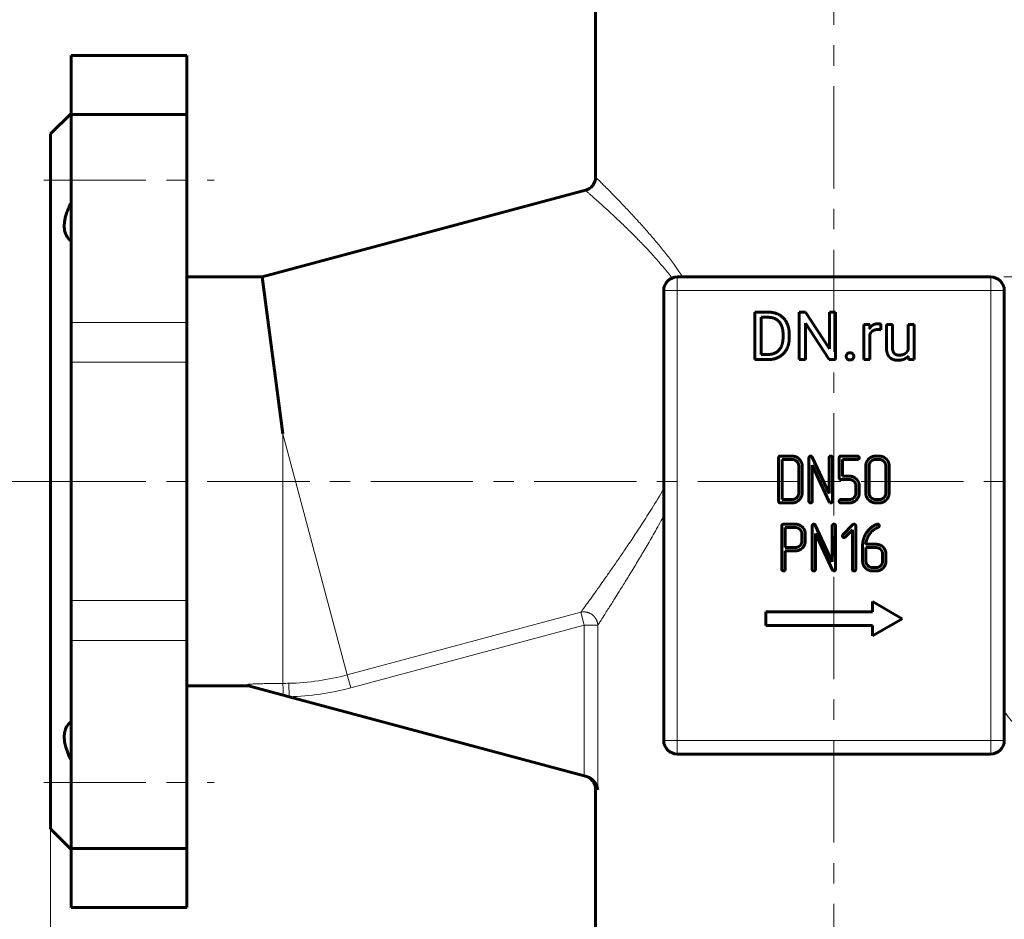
# Model space of a CAD drawing. Header units: millimetres. Extents: x 0 to 594, y 0 to 420.
# Tile 3 of 21: x 90 to 163, y 161 to 227. Entities that reach past the tile are written whole.
import ezdxf

# ---------------------------------------------------------------- set-up
doc = ezdxf.new("R2010")
doc.units = ezdxf.units.MM
for name, pattern in [('K5LT_AXLED', [12, 7.5, -1.5, 1.5, -1.5]), ('K5LT_BASIC', [0]), ('K5LT_THIN', [0])]:
    doc.linetypes.add(name, pattern=pattern)
doc.layers.add('Системный слой', color=7, linetype='Continuous')
doc.layers.add('Системный слой (1)', color=7, linetype='Continuous', true_color=0x6c6c6c)
doc.styles.add('KDIMTEXTSTYLE', font='txt', dxfattribs={"width": 0.96, "oblique": 15, "height": 5})
doc.styles.add('KTEXTSTYLE', font='txt', dxfattribs={"width": 0.96, "height": 5})
doc.dimstyles.new('KDIMSTYLE (0.50)', dxfattribs={"dimtxt": 5, "dimasz": 1, "dimexe": 2, "dimexo": 0, "dimgap": 1, "dimtad": 1, "dimlfac": 2, "dimtxsty": 'KDIMTEXTSTYLE', "dimsah": 1, "dimcen": 0, "dimdle": 1, "dimadec": 0, "dimazin": 0, "dimtfac": 0.667, "dimtmove": 0, "dimatfit": 3, "dimfxl": 1, "dimtvp": 1, "dimtolj": 1, "dimtzin": 0, "dimarcsym": 0})

# ---------------------------------------------------------------- blocks, each defined once
blk = doc.blocks.new('U3')
at = {"layer": 'Системный слой (1)', "color": 143, "linetype": 'K5LT_BASIC', "lineweight": 60, "true_color": 0x33acca}
for p, q in [((132.532, 215.469), (132.532, 229.644)), ((132.532, 152.044), (132.532, 170.554))]:
    blk.add_line(p, q, dxfattribs=at)
blk = doc.blocks.new('D2')
at = {"layer": 'Системный слой (1)'}
for points in [[(212.592, 360.144), (211.934, 365.144), (211.276, 360.144), (211.934, 360.644)], [(211.934, 208.144), (212.592, 213.144), (211.934, 212.644), (211.276, 213.144)]]:
    blk.add_hatch(color=7, dxfattribs=at).paths.add_polyline_path(points)
at = {"layer": 'Системный слой (1)', "color": 7, "linetype": 'K5LT_THIN', "lineweight": 18, "true_color": 0xffffff}
for p, q in [((169.342, 365.144), (213.934, 365.144)), ((211.276, 360.144), (211.934, 365.144)), ((211.934, 365.144), (212.592, 360.144)), ((211.934, 208.144), (211.934, 365.144)), ((211.934, 360.644), (211.276, 360.144)), ((212.592, 360.144), (211.934, 360.644)), ((211.934, 208.144), (211.276, 213.144)), ((211.276, 213.144), (211.934, 212.644)), ((211.934, 212.644), (212.592, 213.144)), ((212.592, 213.144), (211.934, 208.144)), ((162.492, 208.144), (213.934, 208.144))]:
    blk.add_line(p, q, dxfattribs=at)
blk.add_wipeout([(210.934, 281.699), (203.552, 281.699), (203.552, 291.193), (210.934, 291.193)]).dxf.layer = 'Системный слой (1)'
at = {"layer": 'Системный слой (1)', "color": 7, "insert": (204.347, 281.699), "char_height": 5, "attachment_point": 1, "rotation": 90, "style": 'KTEXTSTYLE'}
blk.add_mtext('\\fArial|b0|c204|p34;\\H5.0;\\W1.000;\\Q15;\\fGOST Type AU|b0|i0|c204|p34;\\Q15;\\W0.960;314', dxfattribs=at)
blk = doc.blocks.new('KDIMARROW_01')
at = {"layer": 'Системный слой'}
blk.add_hatch(color=0, dxfattribs=at).paths.add_polyline_path([(-5, -0.658), (0, 0), (-5, 0.658), (-4.5, 0)])
at = {"layer": 'Системный слой', "color": 0, "linetype": 'K5LT_THIN', "lineweight": 18}
for p, q in [((-4.5, 0), (-5, 0.658)), ((-5, 0.658), (0, 0)), ((0, 0), (-5, -0.658)), ((-5, -0.658), (-4.5, 0))]:
    blk.add_line(p, q, dxfattribs=at)
at = {"layer": 'Системный слой (1)', "color": 0, "linetype": 'K5LT_THIN', "lineweight": 18}
blk.add_line((150.032, 193.144), (149.532, 193.144), dxfattribs=at)
blk = doc.blocks.new('D3')
at = {"layer": 'Системный слой (1)'}
for points in [[(97.532, 102.386), (97.032, 103.044), (97.532, 103.703), (92.532, 103.044)], [(202.532, 102.386), (207.532, 103.044), (202.532, 103.703), (203.032, 103.044)]]:
    blk.add_hatch(color=7, dxfattribs=at).paths.add_polyline_path(points)
at = {"layer": 'Системный слой (1)', "color": 7, "linetype": 'K5LT_THIN', "lineweight": 18, "true_color": 0xffffff}
for p, q in [((92.532, 167.644), (92.532, 101.044)), ((207.532, 167.644), (207.532, 101.044)), ((92.532, 103.044), (97.532, 103.703)), ((97.532, 103.703), (97.032, 103.044)), ((203.032, 103.044), (202.532, 103.703)), ((202.532, 103.703), (207.532, 103.044)), ((97.532, 102.386), (92.532, 103.044)), ((207.532, 103.044), (92.532, 103.044)), ((97.032, 103.044), (97.532, 102.386)), ((207.532, 103.044), (202.532, 102.386)), ((202.532, 102.386), (203.032, 103.044))]:
    blk.add_line(p, q, dxfattribs=at)
blk.add_wipeout([(144.492, 104.044), (144.492, 111.426), (155.129, 111.426), (155.129, 104.044)]).dxf.layer = 'Системный слой (1)'
at = {"layer": 'Системный слой (1)', "color": 7, "insert": (144.492, 110.632), "char_height": 5, "attachment_point": 1, "style": 'KTEXTSTYLE'}
blk.add_mtext('\\fArial|b0|c204|p34;\\H5.0;\\W1.000;\\Q15;\\fGOST Type AU|b0|i0|c204|p34;\\Q15;\\W0.960;230', dxfattribs=at)
blk = doc.blocks.new('D4')
at = {"layer": 'Системный слой (1)'}
for points in [[(81.389, 188.144), (80.731, 193.144), (80.073, 188.144), (80.731, 188.644)], [(80.731, 125.644), (81.389, 130.644), (80.731, 130.144), (80.073, 130.644)]]:
    blk.add_hatch(color=7, dxfattribs=at).paths.add_polyline_path(points)
at = {"layer": 'Системный слой (1)', "color": 7, "linetype": 'K5LT_THIN', "lineweight": 18, "true_color": 0xffffff}
for p, q in [((92.532, 193.144), (78.731, 193.144)), ((80.073, 188.144), (80.731, 193.144)), ((80.731, 193.144), (81.389, 188.144)), ((80.731, 125.644), (80.731, 193.144)), ((80.731, 188.644), (80.073, 188.144)), ((81.389, 188.144), (80.731, 188.644)), ((80.731, 125.644), (80.073, 130.644)), ((80.073, 130.644), (80.731, 130.144)), ((80.731, 130.144), (81.389, 130.644)), ((81.389, 130.644), (80.731, 125.644)), ((108.782, 125.644), (78.731, 125.644))]:
    blk.add_line(p, q, dxfattribs=at)
blk.add_wipeout([(79.731, 154.581), (72.349, 154.581), (72.349, 163.822), (79.731, 163.822)]).dxf.layer = 'Системный слой (1)'
at = {"layer": 'Системный слой (1)', "color": 7, "insert": (73.144, 154.581), "char_height": 5, "attachment_point": 1, "rotation": 90, "style": 'KTEXTSTYLE'}
blk.add_mtext('\\fArial|b0|c204|p34;\\H5.0;\\W1.000;\\Q15;\\fGOST Type AU|b0|i0|c204|p34;\\Q15;\\W0.960;135', dxfattribs=at)
blk = doc.blocks.new('D5')
at = {"layer": 'Системный слой (1)'}
for points in [[(81.389, 238.144), (80.731, 243.144), (80.073, 238.144), (80.731, 238.644)], [(80.731, 193.144), (81.389, 198.144), (80.731, 197.644), (80.073, 198.144)]]:
    blk.add_hatch(color=7, dxfattribs=at).paths.add_polyline_path(points)
at = {"layer": 'Системный слой (1)', "color": 7, "linetype": 'K5LT_THIN', "lineweight": 18, "true_color": 0xffffff}
for p, q in [((144.332, 243.144), (78.731, 243.144)), ((80.073, 238.144), (80.731, 243.144)), ((80.731, 243.144), (81.389, 238.144)), ((80.731, 243.144), (80.731, 193.144)), ((80.731, 238.644), (80.073, 238.144)), ((81.389, 238.144), (80.731, 238.644)), ((80.731, 193.144), (80.073, 198.144)), ((80.073, 198.144), (80.731, 197.644)), ((80.731, 197.644), (81.389, 198.144)), ((81.389, 198.144), (80.731, 193.144)), ((92.532, 193.144), (78.731, 193.144))]:
    blk.add_line(p, q, dxfattribs=at)
blk.add_wipeout([(79.731, 213.001), (72.349, 213.001), (72.349, 222.876), (79.731, 222.876)]).dxf.layer = 'Системный слой (1)'
at = {"layer": 'Системный слой (1)', "color": 7, "insert": (73.144, 213.001), "char_height": 5, "attachment_point": 1, "rotation": 90, "style": 'KTEXTSTYLE'}
blk.add_mtext('\\fArial|b0|c204|p34;\\H5.0;\\W1.000;\\Q15;\\fGOST Type AU|b0|i0|c204|p34;\\Q15;\\W0.960;100', dxfattribs=at)
blk = doc.blocks.new('D6')
at = {"layer": 'Системный слой (1)'}
for points in [[(54.382, 275.644), (53.724, 280.644), (53.065, 275.644), (53.724, 276.144)], [(53.724, 193.144), (54.382, 198.144), (53.724, 197.644), (53.065, 198.144)]]:
    blk.add_hatch(color=7, dxfattribs=at).paths.add_polyline_path(points)
at = {"layer": 'Системный слой (1)', "color": 7, "linetype": 'K5LT_THIN', "lineweight": 18, "true_color": 0xffffff}
for p, q in [((148.532, 280.644), (51.724, 280.644)), ((53.065, 275.644), (53.724, 280.644)), ((53.724, 280.644), (54.382, 275.644)), ((53.724, 193.144), (53.724, 280.644)), ((53.724, 276.144), (53.065, 275.644)), ((54.382, 275.644), (53.724, 276.144)), ((53.724, 193.144), (53.065, 198.144)), ((53.065, 198.144), (53.724, 197.644)), ((53.724, 197.644), (54.382, 198.144)), ((54.382, 198.144), (53.724, 193.144)), ((92.532, 193.144), (51.724, 193.144))]:
    blk.add_line(p, q, dxfattribs=at)
blk.add_wipeout([(52.724, 231.949), (45.342, 231.949), (45.342, 241.443), (52.724, 241.443)]).dxf.layer = 'Системный слой (1)'
at = {"layer": 'Системный слой (1)', "color": 7, "insert": (46.136, 231.949), "char_height": 5, "attachment_point": 1, "rotation": 90, "style": 'KTEXTSTYLE'}
blk.add_mtext('\\fArial|b0|c204|p34;\\H5.0;\\W1.000;\\Q15;\\fGOST Type AU|b0|i0|c204|p34;\\Q15;\\W0.960;175', dxfattribs=at)

msp = doc.modelspace()

# ---------------------------------------------------------------- linework, layer by layer
at = {"layer": 'Системный слой (1)', "color": 30, "linetype": 'K5LT_AXLED', "lineweight": 18, "true_color": 0xff8000}
for p, q in [((150.032, 142.644), (150.032, 241.8531)), ((92.032, 215.2411), (104.532, 215.2411)), ((96.032, 193.144), (90.532, 193.144)), ((92.032, 193.144), (208.032, 193.144)), ((92.032, 171.0469), (104.532, 171.0469))]:
    msp.add_line(p, q, dxfattribs=at)
at = {"layer": 'Системный слой (1)', "color": 143, "linetype": 'K5LT_BASIC', "lineweight": 60, "true_color": 0x33acca}
for p, q in [((94.032, 224.394), (102.532, 224.394)), ((94.032, 224.394), (94.032, 220.0698)), ((102.532, 224.394), (102.532, 220.0698)), ((94.032, 220.144), (92.532, 218.644)), ((94.032, 220.0698), (102.532, 220.0698)), ((94.032, 220.0698), (94.032, 204.8032)), ((102.532, 220.0698), (102.532, 204.8032)), ((92.532, 218.644), (92.532, 167.644)), ((108.0572, 208.144), (131.7908, 214.5034)), ((102.532, 208.144), (108.0572, 208.144)), ((108.0572, 208.144), (109.5712, 196.644)), ((161.532, 208.144), (138.532, 208.144)), ((137.532, 207.144), (137.532, 174.144)), ((162.532, 174.144), (162.532, 207.144)), ((145.2161, 205.5614), (144.2314, 205.5614)), ((144.2314, 205.5614), (144.2314, 202.0815)), ((147.9338, 205.5614), (147.4725, 205.5614)), ((147.4725, 205.5614), (147.4725, 202.0815)), ((149.6929, 202.8702), (147.9338, 205.5614)), ((150.1494, 205.5614), (149.6929, 205.5614)), ((149.6929, 205.5614), (149.6929, 202.8702)), ((150.1494, 202.0815), (150.1494, 205.5614)), ((94.032, 201.8884), (94.032, 204.8032)), ((102.532, 204.8032), (102.532, 201.8884)), ((145.2161, 205.1837), (144.6927, 205.1837)), ((144.6927, 205.1837), (144.6927, 202.4567)), ((147.9338, 204.7655), (149.6857, 202.0815)), ((147.9338, 202.0815), (147.9338, 204.7655)), ((152.6512, 204.6675), (152.221, 204.6675)), ((152.221, 204.6675), (152.221, 202.0815)), ((152.6599, 204.3718), (152.6512, 204.6675)), ((153.4686, 204.2708), (153.471, 204.6818)), ((153.8784, 204.6675), (153.8784, 202.9992)), ((154.3205, 204.6675), (153.8784, 204.6675)), ((154.3205, 202.9945), (154.3205, 204.6675)), ((155.4701, 204.6675), (155.4701, 202.7858)), ((155.9147, 204.6675), (155.4701, 204.6675)), ((155.9147, 202.0815), (155.9147, 204.6675)), ((146.294, 203.7163), (146.294, 203.929)), ((146.7505, 203.7163), (146.7505, 203.9242)), ((152.6632, 202.0815), (152.6632, 203.9186)), ((144.6927, 202.4567), (145.1731, 202.4567)), ((94.032, 184.3996), (94.032, 201.8884)), ((102.532, 184.3996), (102.532, 201.8884)), ((144.2314, 202.0815), (145.1731, 202.0815)), ((147.4725, 202.0815), (147.9338, 202.0815)), ((149.6857, 202.0815), (150.1494, 202.0815)), ((152.221, 202.0815), (152.6632, 202.0815)), ((155.4824, 202.3373), (155.4916, 202.0815)), ((155.4916, 202.0815), (155.9147, 202.0815)), ((145.9706, 194.8823), (145.9706, 191.6909)), ((146.9527, 195.0051), (146.0934, 195.0051)), ((146.9526, 194.759), (146.2167, 194.759)), ((146.2167, 194.759), (146.2167, 191.8142)), ((148.1931, 194.8826), (148.1931, 191.6909)), ((149.6682, 192.2481), (148.4263, 194.9342)), ((149.6682, 194.8826), (149.6682, 192.2481)), ((149.9142, 191.6909), (149.9142, 194.8826)), ((150.4156, 194.8823), (150.4156, 193.4067)), ((151.7653, 195.0051), (150.5383, 195.0051)), ((150.6617, 194.759), (151.7654, 194.759)), ((150.6617, 193.53), (150.6617, 194.759)), ((153.3424, 195.0051), (153.0969, 195.0051)), ((153.3423, 194.759), (153.097, 194.759)), ((147.4457, 192.305), (147.4457, 194.2682)), ((147.6917, 192.3046), (147.6917, 194.2686)), ((148.4392, 194.3247), (149.6808, 191.6393)), ((148.4392, 191.6909), (148.4392, 194.3247)), ((152.3603, 194.2686), (152.3603, 192.3046)), ((152.6063, 194.2682), (152.6063, 192.305)), ((153.8353, 192.305), (153.8353, 194.2682)), ((154.0814, 192.3046), (154.0814, 194.2686)), ((150.5382, 193.2839), (151.1538, 193.2839)), ((151.1547, 193.53), (150.6617, 193.53)), ((151.6419, 192.7957), (151.6419, 192.3049)), ((151.888, 192.3048), (151.888, 192.7958)), ((146.0934, 191.5681), (146.9527, 191.5681)), ((146.2167, 191.8142), (146.9526, 191.8142)), ((149.6808, 191.6393), (149.7298, 191.5829)), ((149.7298, 191.5829), (149.7912, 191.5681)), ((151.1538, 191.8142), (150.5382, 191.8142)), ((150.5383, 191.5681), (151.1543, 191.5681)), ((153.0969, 191.5681), (153.3424, 191.5681)), ((153.097, 191.8142), (153.3423, 191.8142)), ((146.2021, 189.8846), (146.2021, 186.6981)), ((147.187, 190.0073), (146.3252, 190.0073)), ((147.1841, 189.7613), (146.4482, 189.7613)), ((146.4482, 189.7613), (146.4482, 188.2942)), ((147.9109, 189.4279), (147.874, 189.5581)), ((147.9232, 189.3494), (147.9109, 189.4279)), ((147.9232, 188.7798), (147.9232, 189.3494)), ((148.4246, 189.8876), (148.4246, 186.6958)), ((149.8997, 187.253), (148.6578, 189.9391)), ((149.8997, 189.8876), (149.8997, 187.253)), ((150.1457, 186.6958), (150.1457, 189.8876)), ((151.4202, 189.9733), (150.6865, 189.2365)), ((150.8581, 189.0645), (151.3827, 189.5923)), ((151.3827, 189.5923), (151.3827, 186.6955)), ((151.6287, 186.6955), (151.6287, 189.8874)), ((153.0726, 189.6761), (153.1761, 189.7301)), ((153.1761, 189.7301), (153.2304, 189.7547)), ((153.2407, 190.0126), (153.1892, 190.0028)), ((153.2304, 189.7547), (153.2772, 189.7719)), ((147.6772, 188.7799), (147.6772, 189.2731)), ((148.6707, 189.3296), (149.9123, 186.6442)), ((148.6707, 186.6958), (148.6707, 189.3296)), ((146.4482, 188.2942), (147.1841, 188.2942)), ((146.4482, 186.6981), (146.4482, 188.0481)), ((146.4482, 188.0481), (147.1845, 188.0481)), ((152.1288, 188.4021), (152.1288, 187.3096)), ((153.1086, 188.5363), (152.3748, 188.5363)), ((152.3748, 188.2902), (152.3748, 187.3095)), ((153.1106, 188.2902), (152.3748, 188.2902)), ((153.6012, 187.3095), (153.6012, 187.7998)), ((153.8472, 187.3093), (153.8472, 187.8001)), ((149.9123, 186.6442), (149.9613, 186.5878)), ((149.9613, 186.5878), (150.0227, 186.5731)), ((152.8653, 186.5731), (153.1108, 186.5731)), ((152.8654, 186.8191), (153.1106, 186.8191)), ((94.032, 181.4848), (94.032, 184.3996)), ((102.532, 184.3996), (102.532, 181.4848)), ((152.8669, 184.324), (152.8669, 183.574)), ((155.032, 183.074), (152.8669, 184.324)), ((145.032, 183.574), (145.032, 182.574)), ((152.8669, 183.574), (145.032, 183.574)), ((152.8669, 181.824), (155.032, 183.074)), ((145.032, 182.574), (152.8669, 182.574)), ((152.8669, 182.574), (152.8669, 181.824)), ((94.032, 181.4848), (94.032, 166.2182)), ((102.532, 181.4848), (102.532, 166.2182)), ((102.532, 178.144), (107.0712, 178.144)), ((107.0712, 178.144), (107.0712, 178.2668)), ((107.0712, 178.144), (109.6049, 177.4651)), ((109.6049, 177.4651), (110.0478, 177.3464)), ((110.0478, 177.3464), (131.7017, 171.5443)), ((138.532, 173.144), (161.532, 173.144)), ((131.7017, 171.5443), (131.8526, 171.5038)), ((94.032, 166.144), (92.532, 167.644)), ((94.032, 166.2182), (102.532, 166.2182)), ((94.032, 166.2182), (94.032, 161.894)), ((102.532, 166.2182), (102.532, 161.894)), ((94.032, 161.894), (102.532, 161.894))]:
    msp.add_line(p, q, dxfattribs=at)
at = {"layer": 'Системный слой (1)', "color": 7, "linetype": 'K5LT_THIN', "lineweight": 18, "true_color": 0xffffff}
for p, q in [((138.532, 208.144), (138.532, 207.144)), ((161.532, 207.144), (161.532, 208.144)), ((138.532, 207.144), (137.532, 207.144)), ((161.532, 207.144), (138.532, 207.144)), ((138.532, 207.144), (138.532, 174.144)), ((161.532, 174.144), (161.532, 207.144)), ((162.532, 207.144), (161.532, 207.144)), ((94.032, 204.8032), (102.532, 204.8032)), ((94.032, 201.8884), (102.532, 201.8884)), ((109.5712, 196.644), (109.5712, 178.327)), ((109.5712, 196.644), (114.3116, 178.9523)), ((94.032, 184.3996), (102.532, 184.3996)), ((114.3116, 178.9523), (131.446, 183.5434)), ((131.446, 183.5434), (131.7017, 182.5894)), ((114.5673, 177.9982), (131.7017, 182.5894)), ((131.7017, 171.5443), (131.7017, 182.5894)), ((132.6925, 182.5894), (131.7017, 182.5894)), ((132.6925, 170.509), (132.6925, 182.5894)), ((94.032, 181.4848), (102.532, 181.4848)), ((114.3116, 178.9523), (114.5673, 177.9982)), ((110.0234, 178.3338), (110.0478, 177.3464)), ((137.532, 174.144), (138.532, 174.144)), ((138.532, 174.144), (138.532, 173.144)), ((138.532, 174.144), (161.532, 174.144)), ((161.532, 173.144), (161.532, 174.144)), ((161.532, 174.144), (162.532, 174.144)), ((132.532, 170.5545), (132.6925, 170.509))]:
    msp.add_line(p, q, dxfattribs=at)
at = {"layer": 'Системный слой (1)', "color": 143, "linetype": 'K5LT_BASIC', "lineweight": 60, "true_color": 0x33acca}
for centre, start, end in [((131.532, 215.4693), 285, 0), ((138.532, 207.144), 90, 180), ((161.532, 207.144), 0, 90), ((138.532, 174.144), 180, 270), ((161.532, 174.144), 270, 0), ((131.532, 170.5545), 0, 75)]:
    msp.add_arc(centre, 1, start, end, dxfattribs=at)
at = {"layer": 'Системный слой (1)', "color": 7, "linetype": 'K5LT_THIN', "lineweight": 18, "true_color": 0xffffff}
for radius in [18.3158, 19.3035]:
    msp.add_arc((109.5712, 196.644), radius, 271.414956, 285, dxfattribs=at)
msp.add_ellipse((109.5712, 177.3391), major_axis=(-0.0055, 1), ratio=0.0347029, start_param=4.8384509, end_param=6.1267373, dxfattribs=at)
for points, knots in [([(132.532, 215.4693), (132.532, 215.4693), (132.564, 215.4378), (132.6946, 215.3094), (132.8853, 215.1209), (133.1455, 214.8623), (133.4925, 214.5145), (133.9342, 214.0665), (134.4644, 213.52), (135.0624, 212.89), (135.7128, 212.1854), (136.3745, 211.4432), (137.0288, 210.677), (137.6486, 209.9136), (138.1878, 209.2082), (138.6114, 208.6178), (138.8394, 208.2826), (138.9314, 208.144)], [0, 0, 0, 0, 1.3747781, 2.5711303, 3.6736627, 4.8195916, 6.0919768, 7.430102, 8.8149437, 10.2606081, 11.6437338, 13.0396382, 14.31893, 15.5127022, 16.6395897, 17.4458961, 18, 18, 18, 18]), ([(131.7908, 214.5034), (131.7908, 214.5033), (131.8219, 214.4761), (131.9486, 214.365), (132.1326, 214.2029), (132.3844, 213.9799), (132.7241, 213.6767), (133.1646, 213.2788), (133.6949, 212.7921), (134.2967, 212.2281), (134.9515, 211.5974), (135.6241, 210.9274), (136.2947, 210.2307), (136.938, 209.5284), (137.5553, 208.8134), (137.9532, 208.318), (138.1462, 208.0666)], [0, 0, 0, 0, 1.2934093, 2.4214174, 3.4492868, 4.5112308, 5.7256325, 7.0057328, 8.346409, 9.7193828, 11.0522306, 12.3942552, 13.6324066, 14.8041344, 15.9190171, 17, 17, 17, 17]), ([(137.532, 192.5851), (137.2508, 192.1065), (136.717, 191.229), (135.9631, 190.0467), (135.2959, 189.033), (134.6972, 188.1438), (134.1448, 187.3379), (133.6411, 186.6134), (133.197, 185.9818), (132.839, 185.4772), (132.564, 185.0918), (132.3438, 184.7846), (132.1342, 184.4931), (131.9174, 184.1927), (131.7153, 183.9138), (131.5564, 183.695), (131.4772, 183.5863), (131.446, 183.5434)], [0, 0, 0, 0, 2.0751791, 3.8853669, 5.4633598, 6.9603684, 8.361939, 9.7251282, 11.0118043, 12.1354976, 12.9693089, 13.6796045, 14.4139509, 15.2952788, 16.3255932, 17.2557952, 18, 18, 18, 18]), ([(137.532, 190.5892), (137.3006, 190.1677), (136.866, 189.394), (136.2498, 188.332), (135.6747, 187.3639), (135.1181, 186.4451), (134.6091, 185.6185), (134.1984, 184.9594), (133.8978, 184.4808), (133.6557, 184.0974), (133.4264, 183.7359), (133.1723, 183.3371), (132.9485, 182.9876), (132.7888, 182.7391), (132.7179, 182.6289), (132.6925, 182.5894)], [0, 0, 0, 0, 1.8292334, 3.4259085, 4.9077915, 6.5043354, 8.101094, 9.4011765, 10.3738523, 11.1248769, 11.9970443, 13.0107542, 14.3500725, 15.3420091, 16, 16, 16, 16]), ([(131.446, 183.5434), (131.4882, 183.5535), (131.5408, 183.5624), (131.6011, 183.5676), (131.6252, 183.5691), (131.6466, 183.5699), (131.6633, 183.5702), (131.6771, 183.5703), (131.697, 183.5701), (131.7205, 183.5694), (131.7459, 183.5678), (131.7642, 183.5664), (131.782, 183.5646), (131.8057, 183.5619), (131.8296, 183.5585), (131.8606, 183.5532), (131.8865, 183.548), (131.92, 183.5403), (131.9472, 183.5331), (131.9812, 183.523), (132.0081, 183.514), (132.047, 183.4997), (132.0777, 183.487), (132.1068, 183.4737), (132.1273, 183.4638), (132.147, 183.4538), (132.1885, 183.4313), (132.2208, 183.4116), (132.2565, 183.3874), (132.2753, 183.3742), (132.3005, 183.3552), (132.3257, 183.335), (132.3534, 183.3113), (132.3848, 183.2824), (132.4321, 183.2345), (132.4772, 183.1813), (132.5255, 183.1143), (132.5616, 183.0564), (132.594, 182.9942), (132.6176, 182.9413), (132.6368, 182.8911), (132.655, 182.8351), (132.6668, 182.7889), (132.6842, 182.7053), (132.691, 182.6444), (132.6925, 182.5894)], [0, 0, 0, 0, 3.3646471, 4.1272371, 4.6837113, 5.2365502, 5.7747003, 5.9728206, 6.3016639, 7.3098756, 7.7915678, 8.2623134, 8.7186107, 9.1714692, 10.0929545, 10.5768107, 11.5911428, 12.1221684, 13.2080634, 13.7514425, 14.8400528, 15.3853949, 16.9174789, 17.3879776, 17.8283334, 18.6639566, 19.0742125, 21.4415338, 21.5473636, 22.3768984, 23.1943406, 23.9582723, 24.8485973, 25.9804701, 27.2265056, 29.9983497, 31.3156961, 33.5582774, 35.2364682, 36.7077034, 38.0212212, 39.3876584, 41.2492349, 41.7200099, 46, 46, 46, 46]), ([(107.0712, 178.2668), (107.1173, 178.2696), (107.205, 178.2744), (107.3347, 178.2805), (107.461, 178.2859), (107.5967, 178.2911), (107.7464, 178.2962), (107.9175, 178.3014), (108.1102, 178.3065), (108.329, 178.3115), (108.5741, 178.3162), (108.9918, 178.3227), (109.3267, 178.3257), (109.5712, 178.327)], [0, 0, 0, 0, 0.7684356, 1.4592685, 2.1635561, 2.8786124, 3.7313431, 4.6710638, 5.7479043, 6.9656532, 8.3477393, 9.8713921, 14, 14, 14, 14]), ([(162.532, 176.2348), (162.8065, 175.8901), (163.3174, 175.274), (164.0325, 174.4564), (164.6803, 173.7434), (165.3021, 173.0792), (165.8638, 172.4943), (166.3428, 172.0046), (166.7127, 171.6315), (167.0033, 171.3412), (167.2233, 171.1229), (167.3919, 170.9564), (167.5048, 170.8454), (167.5319, 170.8187), (167.532, 170.8187)], [0, 0, 0, 0, 1.5669501, 2.9257325, 4.2259233, 5.5782362, 7.04033, 8.3118904, 9.5245824, 10.5763149, 11.62707, 12.642637, 13.7700284, 15, 15, 15, 15])]:
    msp.add_open_spline(points, degree=3, knots=knots, dxfattribs=at)
at = {"layer": 'Системный слой (1)', "color": 143, "linetype": 'K5LT_BASIC', "lineweight": 60, "true_color": 0x33acca}
for points, degree, knots in [([(94.032, 210.7916), (93.9686, 210.8378), (93.8632, 210.9311), (93.7375, 211.0932), (93.6544, 211.2473), (93.5979, 211.3986), (93.5632, 211.5356), (93.5379, 211.698), (93.5282, 211.8814), (93.5401, 212.1065), (93.5776, 212.3615), (93.6431, 212.6289), (93.7229, 212.8737), (93.7951, 213.0636), (93.8752, 213.2541), (93.9537, 213.423), (94.0124, 213.5401), (94.032, 213.5783)], 3, [0, 0, 0, 0, 1.8786556, 3.3533157, 4.7895769, 5.8254381, 6.8364988, 7.7002974, 9.0629976, 10.259102, 11.6457056, 13.311191, 14.5189682, 15.4441742, 16.2233391, 17.4195973, 18, 18, 18, 18]), ([(152.9129, 204.6257), (152.7612, 204.536), (152.6616, 204.3745), (152.6599, 204.3718)], 2, [0, 0, 0, 1.9673061, 2, 2, 2]), ([(94.032, 172.7097), (93.9686, 172.8333), (93.8632, 173.0549), (93.7375, 173.3691), (93.6544, 173.6235), (93.5979, 173.8428), (93.5632, 174.0214), (93.5379, 174.2142), (93.5282, 174.4092), (93.5393, 174.6058), (93.5706, 174.7956), (93.6298, 174.9894), (93.718, 175.1636), (93.8392, 175.3296), (93.9452, 175.431), (94.0203, 175.4879), (94.032, 175.4963)], 3, [0, 0, 0, 0, 1.7742858, 3.1670204, 4.5234893, 5.5018027, 6.4566933, 7.2725031, 8.5594978, 9.6891519, 10.7466899, 12.1535257, 13.7123588, 14.8690361, 16.6746145, 17, 17, 17, 17]), ([(131.8526, 171.5038), (131.9111, 171.4881), (132.009, 171.4523), (132.1304, 171.3872), (132.2266, 171.3216), (132.3125, 171.25), (132.3936, 171.1679), (132.4685, 171.0754), (132.5412, 170.9649), (132.6014, 170.8458), (132.6594, 170.6902), (132.6835, 170.5797), (132.6925, 170.509)], 3, [0, 0, 0, 0, 1.4392638, 2.532295, 3.4661753, 4.4592666, 5.5285796, 6.6575184, 7.8527503, 9.4084147, 10.6961097, 13, 13, 13, 13])]:
    msp.add_open_spline(points, degree=degree, knots=knots, dxfattribs=at)
for points in [[(146.7505, 203.9242), (146.7505, 204.3018), (146.5306, 204.9065), (146.1219, 205.3343), (145.5579, 205.5614), (145.2161, 205.5614)], [(146.294, 203.929), (146.294, 204.2277), (146.1506, 204.6938), (145.8733, 205.0164), (145.4742, 205.1837), (145.2161, 205.1837)], [(153.275, 204.7153), (153.0647, 204.7153), (152.9129, 204.6257)], [(153.471, 204.6818), (153.4471, 204.6938), (153.3228, 204.7153), (153.275, 204.7153)], [(152.6632, 203.9186), (152.7089, 204.0276), (152.7851, 204.1082)], [(152.7851, 204.1082), (152.8663, 204.1943), (152.9835, 204.2421)], [(152.9835, 204.2421), (153.1006, 204.2899), (153.2535, 204.2899)], [(153.2535, 204.2899), (153.3157, 204.2899), (153.4137, 204.2827), (153.4686, 204.2708)], [(145.1731, 202.0815), (145.5364, 202.0815), (146.1171, 202.3085), (146.5306, 202.734), (146.7505, 203.3386), (146.7505, 203.7163)], [(145.1731, 202.4567), (145.5459, 202.4567), (146.043, 202.7698), (146.294, 203.3362), (146.294, 203.7163)], [(151.0023, 202.5057), (150.9317, 202.428), (150.9317, 202.3157)], [(151.2066, 202.5834), (151.0728, 202.5834), (151.0023, 202.5057)], [(151.4109, 202.5057), (151.3404, 202.5834), (151.2066, 202.5834)], [(151.4815, 202.3157), (151.4815, 202.428), (151.4109, 202.5057)], [(153.8784, 202.9992), (153.8784, 202.7411), (154.0002, 202.3731), (154.2249, 202.1436), (154.3814, 202.0886)], [(154.4675, 202.5272), (154.3994, 202.5929), (154.3205, 202.82), (154.3205, 202.9945)], [(154.7961, 202.4089), (154.7053, 202.4089), (154.5356, 202.4615), (154.4675, 202.5272)], [(155.2431, 202.5177), (155.0781, 202.4089), (154.7961, 202.4089)], [(155.4701, 202.7858), (155.3963, 202.6187), (155.2431, 202.5177)], [(150.9317, 202.3157), (150.9317, 202.2058), (151.0023, 202.1293)], [(151.0023, 202.1293), (151.0728, 202.0528), (151.2066, 202.0528)], [(151.2066, 202.0528), (151.3404, 202.0528), (151.4109, 202.1293)], [(151.4109, 202.1293), (151.4815, 202.2058), (151.4815, 202.3157)], [(154.3814, 202.0886), (154.538, 202.0337), (154.7268, 202.0337)], [(154.7268, 202.0337), (155.0041, 202.0337), (155.1976, 202.1233)], [(155.1976, 202.1233), (155.3691, 202.2027), (155.4824, 202.3373)], [(146.0934, 195.0051), (145.9706, 195.0051), (145.9706, 194.8823)], [(147.3009, 194.6142), (147.1562, 194.759), (146.9526, 194.759)], [(147.4732, 194.7903), (147.2547, 195.0051), (146.9527, 195.0051)], [(147.4457, 194.2682), (147.4457, 194.4694), (147.3009, 194.6142)], [(147.6917, 194.2686), (147.6917, 194.5754), (147.4732, 194.7903)], [(148.2299, 194.9637), (148.1931, 194.9219), (148.1931, 194.8826)], [(148.3158, 195.0054), (148.2667, 195.0054), (148.2299, 194.9637)], [(148.376, 194.9907), (148.3453, 195.0054), (148.3158, 195.0054)], [(148.4263, 194.9342), (148.4066, 194.9759), (148.376, 194.9907)], [(149.7051, 194.9636), (149.6682, 194.9219), (149.6682, 194.8826)], [(149.7912, 195.0054), (149.742, 195.0054), (149.7051, 194.9636)], [(149.8748, 194.9735), (149.8355, 195.0054), (149.7912, 195.0054)], [(149.9142, 194.8826), (149.9142, 194.9416), (149.8748, 194.9735)], [(150.5383, 195.0051), (150.4156, 195.0051), (150.4156, 194.8823)], [(151.8487, 194.9657), (151.8095, 195.0051), (151.7653, 195.0051)], [(151.7654, 194.759), (151.8242, 194.759), (151.8561, 194.7984)], [(151.888, 194.882), (151.888, 194.9263), (151.8487, 194.9657)], [(151.8561, 194.7984), (151.888, 194.8377), (151.888, 194.882)], [(152.5739, 194.7841), (152.3603, 194.5632), (152.3603, 194.2686)], [(153.0969, 195.0051), (152.7875, 195.0051), (152.5739, 194.7841)], [(152.7499, 194.6154), (152.6063, 194.4719), (152.6063, 194.2682)], [(153.097, 194.759), (152.8934, 194.759), (152.7499, 194.6154)], [(153.6906, 194.6142), (153.5459, 194.759), (153.3423, 194.759)], [(153.8629, 194.7903), (153.6444, 195.0051), (153.3424, 195.0051)], [(153.8353, 194.2682), (153.8353, 194.4694), (153.6906, 194.6142)], [(154.0814, 194.2686), (154.0814, 194.5754), (153.8629, 194.7903)], [(150.4156, 193.4067), (150.4156, 193.2839), (150.5382, 193.2839)], [(151.1538, 193.2839), (151.3574, 193.2839), (151.4997, 193.1416)], [(151.6722, 193.3139), (151.4563, 193.53), (151.1547, 193.53)], [(151.4997, 193.1416), (151.6419, 192.9993), (151.6419, 192.7957)], [(151.888, 192.7958), (151.888, 193.0979), (151.6722, 193.3139)], [(147.2985, 191.9541), (147.4457, 192.0939), (147.4457, 192.305)], [(147.4757, 191.7854), (147.6917, 192.0027), (147.6917, 192.3046)], [(151.6419, 192.3049), (151.6419, 192.0988), (151.4997, 191.9565)], [(151.672, 191.7854), (151.888, 192.0027), (151.888, 192.3048)], [(152.3603, 192.3046), (152.3603, 191.9953), (152.5874, 191.7817)], [(152.6063, 192.305), (152.6063, 192.1062), (152.7548, 191.9602)], [(153.6882, 191.9541), (153.8353, 192.0939), (153.8353, 192.305)], [(153.8653, 191.7854), (154.0814, 192.0027), (154.0814, 192.3046)], [(145.9706, 191.6909), (145.9706, 191.5681), (146.0934, 191.5681)], [(146.9526, 191.8142), (147.1513, 191.8142), (147.2985, 191.9541)], [(146.9527, 191.5681), (147.2596, 191.5681), (147.4757, 191.7854)], [(148.1931, 191.6909), (148.1931, 191.6271), (148.23, 191.5976)], [(148.23, 191.5976), (148.294, 191.5681), (148.3161, 191.5681)], [(148.3161, 191.5681), (148.3703, 191.5681), (148.4047, 191.5976)], [(148.4047, 191.5976), (148.4392, 191.632), (148.4392, 191.6909)], [(149.7912, 191.5681), (149.8379, 191.5681), (149.8773, 191.6)], [(149.8773, 191.6), (149.9142, 191.659), (149.9142, 191.6909)], [(150.4463, 191.7662), (150.4156, 191.7182), (150.4156, 191.6912)], [(150.4156, 191.6912), (150.4156, 191.6419), (150.4475, 191.6026)], [(150.5382, 191.8142), (150.4769, 191.8142), (150.4463, 191.7662)], [(150.4475, 191.6026), (150.4818, 191.5681), (150.5383, 191.5681)], [(151.4997, 191.9565), (151.3574, 191.8142), (151.1538, 191.8142)], [(151.1543, 191.5681), (151.4561, 191.5681), (151.672, 191.7854)], [(152.5874, 191.7817), (152.8145, 191.5681), (153.0969, 191.5681)], [(152.7548, 191.9602), (152.9032, 191.8142), (153.097, 191.8142)], [(153.3423, 191.8142), (153.541, 191.8142), (153.6882, 191.9541)], [(153.3424, 191.5681), (153.6493, 191.5681), (153.8653, 191.7854)], [(146.3252, 190.0073), (146.2021, 190.0073), (146.2021, 189.8846)], [(147.5324, 189.6165), (147.3877, 189.7613), (147.1841, 189.7613)], [(147.7115, 189.7937), (147.4899, 190.0073), (147.187, 190.0073)], [(147.6772, 189.2731), (147.6772, 189.4718), (147.5324, 189.6165)], [(147.874, 189.5581), (147.8198, 189.6906), (147.7115, 189.7937)], [(148.4614, 189.9686), (148.4246, 189.9269), (148.4246, 189.8876)], [(148.5473, 190.0103), (148.4982, 190.0103), (148.4614, 189.9686)], [(148.6075, 189.9956), (148.5768, 190.0103), (148.5473, 190.0103)], [(148.6578, 189.9391), (148.6381, 189.9809), (148.6075, 189.9956)], [(149.9366, 189.9686), (149.8997, 189.9268), (149.8997, 189.8876)], [(150.0227, 190.0103), (149.9735, 190.0103), (149.9366, 189.9686)], [(150.1064, 189.9784), (150.067, 190.0103), (150.0227, 190.0103)], [(150.1457, 189.8876), (150.1457, 189.9465), (150.1064, 189.9784)], [(151.5036, 190.0077), (151.4545, 190.0077), (151.4202, 189.9733)], [(151.5907, 189.9745), (151.5526, 190.0077), (151.5036, 190.0077)], [(151.6287, 189.8874), (151.6287, 189.9414), (151.5907, 189.9745)], [(152.3914, 189.3399), (152.1288, 188.9128), (152.1288, 188.4021)], [(153.1892, 190.0028), (152.6786, 189.8015), (152.3914, 189.3399)], [(152.5967, 189.2094), (152.7397, 189.4255), (152.8901, 189.5459)], [(152.8901, 189.5459), (152.9764, 189.6196), (153.0726, 189.6761)], [(153.323, 189.9733), (153.2898, 190.0126), (153.2407, 190.0126)], [(153.2772, 189.7719), (153.324, 189.7989), (153.3401, 189.8247)], [(153.3561, 189.8849), (153.3561, 189.934), (153.323, 189.9733)], [(153.3401, 189.8247), (153.3561, 189.8505), (153.3561, 189.8849)], [(147.53, 188.434), (147.6772, 188.5739), (147.6772, 188.7799)], [(147.7085, 188.2629), (147.9232, 188.4778), (147.9232, 188.7798)], [(150.6865, 189.2365), (150.6498, 189.1726), (150.6498, 189.153)], [(150.6498, 189.153), (150.6498, 189.1014), (150.6865, 189.0645)], [(150.6865, 189.0645), (150.7233, 189.0277), (150.7748, 189.0277)], [(150.7748, 189.0277), (150.8213, 189.0277), (150.8581, 189.0645)], [(152.3748, 188.5363), (152.3748, 188.6959), (152.4414, 188.879)], [(152.4414, 188.879), (152.508, 189.062), (152.5967, 189.2094)], [(147.1841, 188.2942), (147.3828, 188.2942), (147.53, 188.434)], [(147.1845, 188.0481), (147.4937, 188.0481), (147.7085, 188.2629)], [(153.633, 188.3228), (153.4188, 188.5363), (153.1086, 188.5363)], [(153.4602, 188.1468), (153.3191, 188.2902), (153.1106, 188.2902)], [(153.6012, 187.7998), (153.6012, 188.0033), (153.4602, 188.1468)], [(153.8472, 187.8001), (153.8472, 188.1093), (153.633, 188.3228)], [(152.1288, 187.3096), (152.1288, 187.0002), (152.3559, 186.7866)], [(152.3748, 187.3095), (152.3748, 187.1109), (152.5232, 186.965)], [(153.4589, 186.9613), (153.6012, 187.1035), (153.6012, 187.3095)], [(153.6324, 186.7878), (153.8472, 187.0025), (153.8472, 187.3093)], [(146.2021, 186.6981), (146.2021, 186.6343), (146.239, 186.6048)], [(146.239, 186.6048), (146.303, 186.5754), (146.3251, 186.5754)], [(146.3251, 186.5754), (146.3793, 186.5754), (146.4137, 186.6048)], [(146.4137, 186.6048), (146.4482, 186.6392), (146.4482, 186.6981)], [(148.4246, 186.6958), (148.4246, 186.632), (148.4615, 186.6025)], [(148.4615, 186.6025), (148.5255, 186.5731), (148.5476, 186.5731)], [(148.5476, 186.5731), (148.6018, 186.5731), (148.6362, 186.6025)], [(148.6362, 186.6025), (148.6707, 186.6369), (148.6707, 186.6958)], [(150.0227, 186.5731), (150.0694, 186.5731), (150.1088, 186.605)], [(150.1088, 186.605), (150.1457, 186.6639), (150.1457, 186.6958)], [(151.3827, 186.6955), (151.3827, 186.6316), (151.4196, 186.6022)], [(151.4196, 186.6022), (151.4835, 186.5727), (151.5057, 186.5727)], [(151.5057, 186.5727), (151.5598, 186.5727), (151.5943, 186.6022)], [(151.5943, 186.6022), (151.6287, 186.6366), (151.6287, 186.6955)], [(152.3559, 186.7866), (152.5829, 186.5731), (152.8653, 186.5731)], [(152.5232, 186.965), (152.6716, 186.8191), (152.8654, 186.8191)], [(153.1106, 186.8191), (153.3167, 186.8191), (153.4589, 186.9613)], [(153.1108, 186.5731), (153.4176, 186.5731), (153.6324, 186.7878)]]:
    msp.add_open_spline(points, degree=2, dxfattribs=at)
at = {"layer": 'Системный слой (1)', "color": 7, "linetype": 'K5LT_THIN', "lineweight": 18, "true_color": 0xffffff}
msp.add_open_spline([(109.5712, 178.327), (109.7215, 178.3278), (109.8723, 178.3301), (110.0234, 178.3338)], degree=3, dxfattribs=at)

# ---------------------------------------------------------------- block references
at = {"layer": 'Системный слой (1)'}
msp.add_blockref('U3', (0, 0), dxfattribs=at)

# ---------------------------------------------------------------- next in the draw order: dimensions: what is measured, and where the dimension line sits
at = {"layer": 'Системный слой (1)', "color": 7}
dim = msp.add_linear_dim(base=(211.9341, 208.144), p1=(169.342, 365.144), p2=(162.4919, 208.144), angle=90, dimstyle='KDIMSTYLE (0.50)', override={"dimexo": 0, "dimpost": '\\fGOST Type AU|b0|c204|p34;\\H5.0;\\W0.960;\\Q15;<>', "dimblk1": 'KDIMARROW_01', "dimblk2": 'KDIMARROW_01', "dimse1": 0, "dimse2": 0, "dimclrt": 7, "dimtol": 1, "dimtp": 0, "dimtm": 0, "dimtdec": 5, "dimtolj": 1}, dxfattribs=at)
dim.commit()
dim.dimension.update_dxf_attribs({"geometry": 'D2', "text_midpoint": (211.9341, 286.644), "dimtype": 160})
dim = msp.add_linear_dim(base=(207.532, 103.0443), p1=(92.532, 167.644), p2=(207.532, 167.644), dimstyle='KDIMSTYLE (0.50)', override={"dimexo": 0, "dimpost": '\\fGOST Type AU|b0|c204|p34;\\H5.0;\\W0.960;\\Q15;<>', "dimblk1": 'KDIMARROW_01', "dimblk2": 'KDIMARROW_01', "dimse1": 0, "dimse2": 0, "dimclrt": 7, "dimtol": 1, "dimtp": 0, "dimtm": 0, "dimtdec": 5, "dimtolj": 1}, dxfattribs=at)
dim.commit()
dim.dimension.update_dxf_attribs({"geometry": 'D3', "text_midpoint": (150.032, 103.0443), "dimtype": 160})

# ---------------------------------------------------------------- next in the draw order: dimensions: what is measured, and where the dimension line sits
dim = msp.add_linear_dim(base=(80.731, 125.644), p1=(92.532, 193.144), p2=(108.782, 125.644), angle=90, dimstyle='KDIMSTYLE (0.50)', override={"dimexo": 0, "dimpost": '\\fGOST Type AU|b0|c204|p34;\\H5.0;\\W0.960;\\Q15;<>', "dimblk1": 'KDIMARROW_01', "dimblk2": 'KDIMARROW_01', "dimse1": 0, "dimse2": 0, "dimclrt": 7, "dimtol": 1, "dimtp": 0, "dimtm": 0, "dimtdec": 5, "dimtolj": 1}, dxfattribs=at)
dim.commit()
dim.dimension.update_dxf_attribs({"geometry": 'D4', "text_midpoint": (80.731, 159.394), "dimtype": 160})

# ---------------------------------------------------------------- next in the draw order: dimensions: what is measured, and where the dimension line sits
dim = msp.add_linear_dim(base=(80.731, 243.144), p1=(92.532, 193.144), p2=(144.332, 243.144), angle=90, dimstyle='KDIMSTYLE (0.50)', override={"dimexo": 0, "dimpost": '\\fGOST Type AU|b0|c204|p34;\\H5.0;\\W0.960;\\Q15;<>', "dimblk1": 'KDIMARROW_01', "dimblk2": 'KDIMARROW_01', "dimse1": 0, "dimse2": 0, "dimclrt": 7, "dimtol": 1, "dimtp": 0, "dimtm": 0, "dimtdec": 5, "dimtolj": 1}, dxfattribs=at)
dim.commit()
dim.dimension.update_dxf_attribs({"geometry": 'D5', "text_midpoint": (80.731, 218.144), "dimtype": 160})

# ---------------------------------------------------------------- next in the draw order: dimensions: what is measured, and where the dimension line sits
dim = msp.add_linear_dim(base=(53.7237, 193.144), p1=(148.532, 280.644), p2=(92.532, 193.144), angle=90, dimstyle='KDIMSTYLE (0.50)', override={"dimexo": 0, "dimpost": '\\fGOST Type AU|b0|c204|p34;\\H5.0;\\W0.960;\\Q15;<>', "dimblk1": 'KDIMARROW_01', "dimblk2": 'KDIMARROW_01', "dimse1": 0, "dimse2": 0, "dimclrt": 7, "dimtol": 1, "dimtp": 0, "dimtm": 0, "dimtdec": 5, "dimtolj": 1}, dxfattribs=at)
dim.commit()
dim.dimension.update_dxf_attribs({"geometry": 'D6', "text_midpoint": (53.7237, 236.894), "dimtype": 160})

# ---------------------------------------------------------------- next in the draw order: linework, layer by layer
at = {"layer": 'Системный слой (1)', "color": 30, "linetype": 'K5LT_AXLED', "lineweight": 18, "true_color": 0xff8000}
msp.add_line((111.5712, 193.144), (100.532, 193.144), dxfattribs=at)

doc.saveas('drawing.dxf')
